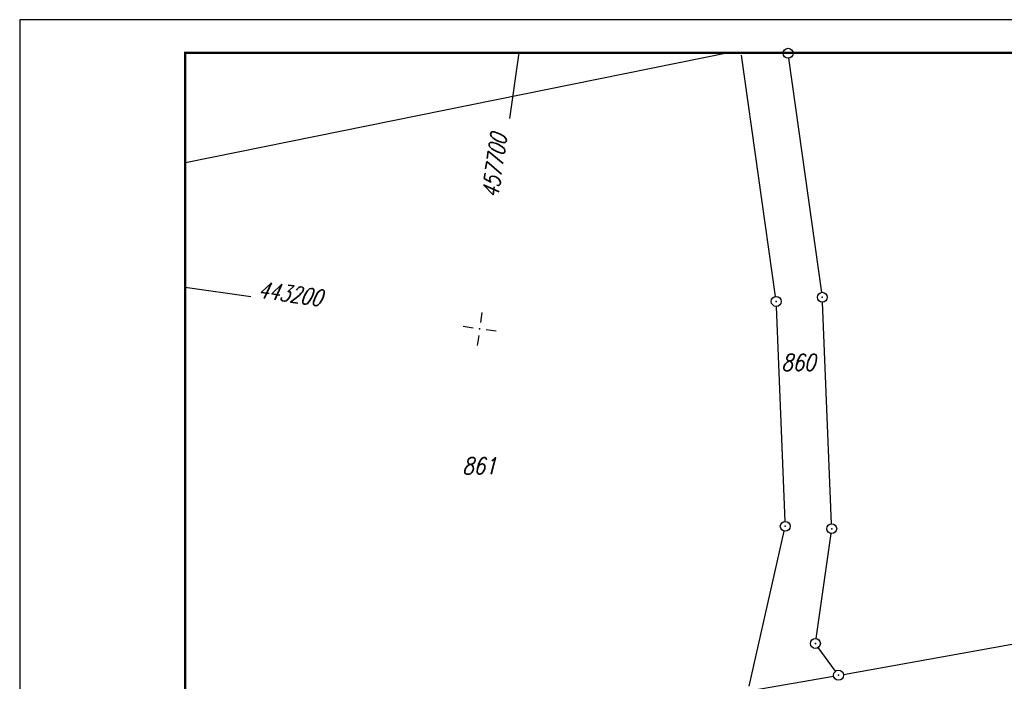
# Model space of a CAD drawing. Extents: x 0 to 1135, y 0 to 594.
# Tile 27 of 153: x 0 to 149, y 494 to 594. Entities that reach past the tile are written whole.
import ezdxf

# ---------------------------------------------------------------- set-up
doc = ezdxf.new("R2010")
doc.units = 0
doc.header["$LTSCALE"] = 2
doc.header["$MEASUREMENT"] = 0
doc.linetypes.add('AUSGEZOGEN', pattern=[0])
doc.layers.get('0').update_dxf_attribs({"color": 8, "linetype": 'AUSGEZOGEN'})
for name, color, linetype in [('FLSTNR', 8, 'AUSGEZOGEN'), ('GRENZL', 8, 'AUSGEZOGEN'), ('GRENZP', 8, 'AUSGEZOGEN'), ('NETZ', 250, 'AUSGEZOGEN'), ('RAHMEN', 250, 'AUSGEZOGEN')]:
    doc.layers.add(name, color=color, linetype=linetype)
doc.styles.add('ROMANS', font='romans.shx', dxfattribs={"width": 0.8})

# ---------------------------------------------------------------- blocks, each defined once
blk = doc.blocks.new('IKR')
at = {"color": 0}
for p, q in [((0, 1), (0, 2.5)), ((-2.5, 0), (-1, 0)), ((1, 0), (2.5, 0)), ((0, -2.5), (0, -1))]:
    blk.add_line(p, q, dxfattribs=at)
blk.add_circle((0, 0), 0.05, dxfattribs=at)
blk.add_point((0, 0), dxfattribs=at)
blk = doc.blocks.new('GST')
at = {"color": 0}
blk.add_circle((0, 0), 0.75, dxfattribs=at)
blk.add_point((0, 0), dxfattribs=at)

msp = doc.modelspace()

# ---------------------------------------------------------------- linework, layer by layer
at = {"layer": 'GRENZL'}
for p, q in [((107.08, 589), (25.07, 572.38)), ((107.08, 589), (25.07, 572.38)), ((114.2, 552.19), (109.07, 588.63)), ((114.2, 552.19), (109.07, 588.63)), ((121.18, 552.82), (116.21, 588.18)), ((121.18, 552.82), (116.21, 588.18)), ((115.65, 518.24), (114.34, 550.7)), ((115.65, 518.24), (114.34, 550.7)), ((122.67, 517.88), (121.31, 551.33)), ((122.67, 517.88), (121.31, 551.33)), ((110.22, 493.36), (115.52, 516.76)), ((110.22, 493.36), (115.52, 516.76)), ((120.34, 500.54), (122.59, 516.39)), ((120.34, 500.54), (122.59, 516.39)), ((124.47, 495.13), (160.07, 501.5)), ((124.47, 495.13), (160.07, 501.5)), ((123.29, 495.6), (120.67, 499.19)), ((123.29, 495.6), (120.67, 499.19)), ((110.8, 492.76), (122.99, 494.87)), ((110.8, 492.76), (122.99, 494.87))]:
    msp.add_line(p, q, dxfattribs=at)
at = {"layer": 'NETZ'}
for p, q in [((75.41, 588.98), (74.01, 579.08)), ((75.41, 588.98), (74.01, 579.08)), ((25.02, 553.6), (34.92, 552.2)), ((25.02, 553.6), (34.92, 552.2))]:
    msp.add_line(p, q, dxfattribs=at)
at = {"layer": 'RAHMEN'}
for p, q in [((1135, 594), (0, 594)), ((0, 594), (0, 0)), ((1135, 594), (0, 594)), ((0, 594), (0, 0))]:
    msp.add_line(p, q, dxfattribs=at)
at = {"layer": 'RAHMEN', "const_width": 0.35}
msp.add_lwpolyline([(25, 5), (1130, 5), (1130, 589), (25, 589), (25, 5)], dxfattribs=at)
msp.add_lwpolyline([(25, 5), (1130, 5), (1130, 589), (25, 589), (25, 5)], dxfattribs=at)

# ---------------------------------------------------------------- block references
at = {"layer": 'GRENZP'}
for p in [(116.11, 588.93), (116.11, 588.93), (114.31, 551.45), (114.31, 551.45), (121.28, 552.08), (121.28, 552.08), (115.68, 517.49), (115.68, 517.49), (122.7, 517.13), (122.7, 517.13), (120.23, 499.8), (120.23, 499.8), (123.73, 495), (123.73, 495)]:
    msp.add_blockref('GST', p, dxfattribs=at)
at = {"layer": 'NETZ', "rotation": 171.9288}
msp.add_blockref('IKR', (69.5, 547.29), dxfattribs=at)
msp.add_blockref('IKR', (69.5, 547.29), dxfattribs=at)

# ---------------------------------------------------------------- texts
at = {"layer": 'FLSTNR', "style": 'ROMANS', "oblique": 15, "width": 0.8}
for s, p in [('860', (115.08, 540.98)), ('860', (115.08, 540.98)), ('861', (66.87, 525.37)), ('861', (66.87, 525.37))]:
    msp.add_text(s, height=2.5, dxfattribs=at).set_placement(p)
at = {"layer": 'NETZ', "style": 'ROMANS', "oblique": 16.6, "width": 0.75}
for s, rotation, p in [('457700', 81.9288, (72.29, 566.95)), ('457700', 81.9288, (72.29, 566.95)), ('443200', 351.9288, (35.91, 552.06)), ('443200', 351.9288, (35.91, 552.06))]:
    msp.add_text(s, height=2.5, rotation=rotation, dxfattribs=at).set_placement(p)

doc.saveas('drawing.dxf')
